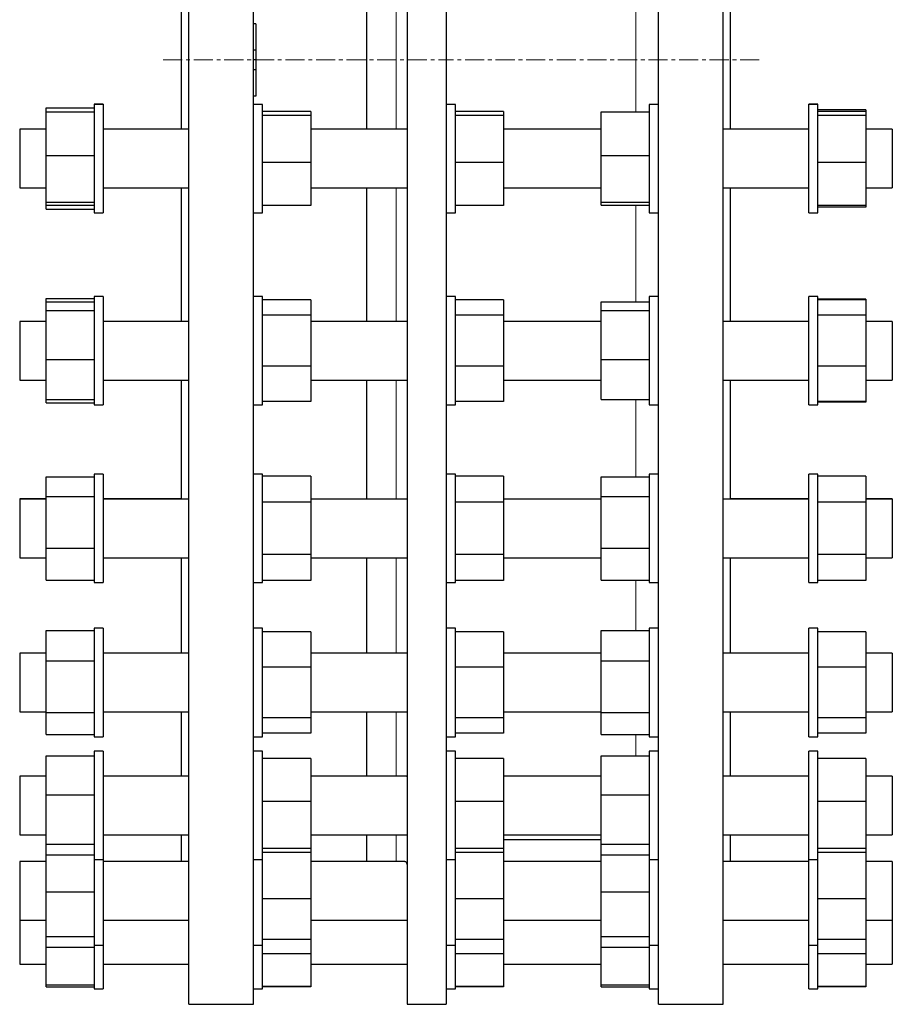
# Model space of a CAD drawing. Header units: millimetres. Extents: x 96 to 2396, y 129 to 2228.
# Tile 3 of 4: x 1816 to 2396, y 946 to 1600. Entities that reach past the tile are written whole.
import ezdxf

# ---------------------------------------------------------------- set-up
doc = ezdxf.new("R2010")
doc.units = ezdxf.units.MM
doc.linetypes.add('CENTERX2', pattern=[20.32, 12.7, -2.54, 2.54, -2.54])
doc.layers.add('FORMAT', color=7, linetype='Continuous')

msp = doc.modelspace()

# ---------------------------------------------------------------- linework, layer by layer
at = {"color": 7, "linetype": 'Continuous', "lineweight": 25}
for p, q in [((1928.5, 946), (1928.5, 2201)), ((1971.5, 946), (1971.5, 2201)), ((2073.57, 2201), (2073.57, 946)), ((2099.57, 2201), (2099.57, 946)), ((2240.5, 1573.5), (2240.5, 2201)), ((2283.5, 1573.5), (2283.5, 2201)), ((1923.5, 1527.52), (1923.5, 1619.52)), ((2046.57, 1619.49), (2046.57, 1527.49)), ((2288.5, 1573.5), (2288.5, 1619.52)), ((1973, 1597.5), (1971.5, 1597.5)), ((1973, 1597.5), (1973, 1580.02)), ((1973, 1580.02), (1971.5, 1580.02)), ((1973, 1580.02), (1973, 1573.5)), ((1973, 1573.5), (1971.5, 1573.5)), ((1973, 1573.5), (1973, 1566.99)), ((2240.5, 946), (2240.5, 1573.5)), ((2283.5, 946), (2283.5, 1573.5)), ((2288.5, 1527.52), (2288.5, 1573.5)), ((1973, 1566.99), (1971.5, 1566.99)), ((1973, 1566.99), (1973, 1549.5)), ((1871.5, 1544.02), (1865.5, 1544.02)), ((1865.5, 1544.02), (1865.5, 1543.99)), ((1871.5, 1544.02), (1871.5, 1543.99)), ((1973, 1549.5), (1971.5, 1549.5)), ((2346.5, 1544.02), (2340.5, 1544.02)), ((2340.5, 1543.99), (2340.5, 1544.02)), ((2346.5, 1543.99), (2346.5, 1544.02)), ((1833.5, 1541.65), (1865.5, 1541.65)), ((1833.5, 1538.93), (1833.5, 1541.65)), ((1833.5, 1538.93), (1865.5, 1538.93)), ((1833.5, 1509.96), (1833.5, 1538.93)), ((1871.5, 1543.99), (1865.5, 1543.99)), ((1865.5, 1543.99), (1865.5, 1510.04)), ((1871.5, 1543.99), (1871.5, 1510.04)), ((1977.5, 1543.99), (1971.5, 1543.99)), ((1977.5, 1471.99), (1977.5, 1543.99)), ((2009.5, 1539.2), (1977.5, 1539.2)), ((2009.5, 1539.2), (2009.5, 1536.61)), ((2105.57, 1543.99), (2099.57, 1543.99)), ((2105.57, 1471.99), (2105.57, 1543.99)), ((2137.57, 1539.2), (2105.57, 1539.2)), ((2137.57, 1539.2), (2137.57, 1536.61)), ((2202.5, 1509.96), (2202.5, 1538.93)), ((2202.5, 1538.93), (2234.5, 1538.93)), ((2240.5, 1543.99), (2234.5, 1543.99)), ((2234.5, 1543.99), (2234.5, 1510.04)), ((2346.5, 1543.99), (2340.5, 1543.99)), ((2340.5, 1471.99), (2340.5, 1543.99)), ((2346.5, 1471.99), (2346.5, 1543.99)), ((2378.5, 1540.26), (2346.5, 1540.26)), ((2378.5, 1539.2), (2346.5, 1539.2)), ((2378.5, 1540.26), (2378.5, 1539.2)), ((2378.5, 1539.2), (2378.5, 1536.61)), ((2009.5, 1536.61), (1977.5, 1536.61)), ((2009.5, 1536.61), (2009.5, 1505.4)), ((2137.57, 1536.61), (2105.57, 1536.61)), ((2137.57, 1536.61), (2137.57, 1505.4)), ((2378.5, 1536.61), (2346.5, 1536.61)), ((2378.5, 1536.61), (2378.5, 1505.4)), ((1833.5, 1527.52), (1816, 1527.52)), ((1816, 1527.52), (1816, 1527.49)), ((1833.5, 1527.49), (1816, 1527.49)), ((1816, 1527.49), (1816, 1498.19)), ((1923.5, 1527.52), (1871.5, 1527.52)), ((1928.5, 1527.49), (1871.5, 1527.49)), ((2073.57, 1527.49), (2009.5, 1527.49)), ((2202.5, 1527.49), (2137.57, 1527.49)), ((2340.5, 1527.49), (2283.5, 1527.49)), ((2340.5, 1527.52), (2288.5, 1527.52)), ((2396, 1527.52), (2378.5, 1527.52)), ((2396, 1527.49), (2378.5, 1527.49)), ((2396, 1527.52), (2396, 1527.49)), ((2396, 1527.49), (2396, 1498.19)), ((1833.5, 1509.96), (1865.5, 1509.96)), ((1833.5, 1479.03), (1833.5, 1509.96)), ((1865.5, 1510.04), (1865.5, 1471.99)), ((1871.5, 1510.04), (1871.5, 1471.99)), ((2009.5, 1505.4), (1977.5, 1505.4)), ((2009.5, 1505.4), (2009.5, 1476.78)), ((2137.57, 1505.4), (2105.57, 1505.4)), ((2137.57, 1505.4), (2137.57, 1476.78)), ((2202.5, 1509.96), (2234.5, 1509.96)), ((2202.5, 1479.03), (2202.5, 1509.96)), ((2234.5, 1510.04), (2234.5, 1471.99)), ((2378.5, 1505.4), (2346.5, 1505.4)), ((2378.5, 1505.4), (2378.5, 1476.78)), ((1816, 1498.19), (1816, 1488.49)), ((2396, 1498.19), (2396, 1488.49)), ((1816, 1488.49), (1833.5, 1488.49)), ((1871.5, 1488.49), (1928.5, 1488.49)), ((1923.5, 1399.8), (1923.5, 1488.52)), ((2009.5, 1488.49), (2073.57, 1488.49)), ((2046.57, 1488.49), (2046.57, 1399.78)), ((2137.57, 1488.49), (2202.5, 1488.49)), ((2283.5, 1488.49), (2340.5, 1488.49)), ((2288.5, 1399.8), (2288.5, 1488.52)), ((2378.5, 1488.49), (2396, 1488.49)), ((1833.5, 1479.03), (1865.5, 1479.03)), ((1833.5, 1477.05), (1833.5, 1479.03)), ((2202.5, 1479.03), (2234.5, 1479.03)), ((2202.5, 1477.05), (2202.5, 1479.03)), ((1833.5, 1477.05), (1865.5, 1477.05)), ((1833.5, 1474.39), (1833.5, 1477.05)), ((1833.5, 1474.39), (1865.5, 1474.39)), ((2009.5, 1476.78), (1977.5, 1476.78)), ((2137.57, 1476.78), (2105.57, 1476.78)), ((2202.5, 1477.05), (2234.5, 1477.05)), ((2378.5, 1476.78), (2346.5, 1476.78)), ((2378.5, 1475.77), (2346.5, 1475.77)), ((2378.5, 1476.78), (2378.5, 1475.77)), ((1865.5, 1471.99), (1871.5, 1471.99)), ((1971.5, 1471.99), (1977.5, 1471.99)), ((2099.57, 1471.99), (2105.57, 1471.99)), ((2234.5, 1471.99), (2240.5, 1471.99)), ((2340.5, 1471.99), (2346.5, 1471.99)), ((1833.5, 1414.94), (1865.5, 1414.94)), ((1833.5, 1412.74), (1833.5, 1414.94)), ((1871.5, 1416.3), (1865.5, 1416.3)), ((1865.5, 1416.3), (1865.5, 1416.28)), ((1871.5, 1416.28), (1865.5, 1416.28)), ((1865.5, 1416.28), (1865.5, 1374.28)), ((1871.5, 1416.3), (1871.5, 1416.28)), ((1871.5, 1416.28), (1871.5, 1374.28)), ((1977.5, 1416.28), (1971.5, 1416.28)), ((1977.5, 1344.28), (1977.5, 1416.28)), ((2009.5, 1414.05), (1977.5, 1414.05)), ((2009.5, 1414.05), (2009.5, 1403.84)), ((2105.57, 1416.28), (2099.57, 1416.28)), ((2105.57, 1344.28), (2105.57, 1416.28)), ((2137.57, 1414.05), (2105.57, 1414.05)), ((2137.57, 1414.05), (2137.57, 1403.84)), ((2240.5, 1416.28), (2234.5, 1416.28)), ((2234.5, 1416.28), (2234.5, 1374.28)), ((2346.5, 1416.3), (2340.5, 1416.3)), ((2340.5, 1416.28), (2340.5, 1416.3)), ((2346.5, 1416.28), (2340.5, 1416.28)), ((2340.5, 1344.28), (2340.5, 1416.28)), ((2346.5, 1416.28), (2346.5, 1416.3)), ((2346.5, 1344.28), (2346.5, 1416.28)), ((2378.5, 1414.56), (2346.5, 1414.56)), ((2378.5, 1414.05), (2346.5, 1414.05)), ((2378.5, 1414.56), (2378.5, 1414.05)), ((2378.5, 1414.05), (2378.5, 1403.84)), ((1833.5, 1412.74), (1865.5, 1412.74)), ((1833.5, 1406.97), (1833.5, 1412.74)), ((1833.5, 1374.5), (1833.5, 1406.97)), ((1833.5, 1406.97), (1865.5, 1406.97)), ((2202.5, 1412.74), (2234.5, 1412.74)), ((2202.5, 1406.97), (2202.5, 1412.74)), ((2202.5, 1406.97), (2234.5, 1406.97)), ((2202.5, 1374.5), (2202.5, 1406.97)), ((2009.5, 1403.84), (1977.5, 1403.84)), ((2009.5, 1403.84), (2009.5, 1370.07)), ((2137.57, 1403.84), (2105.57, 1403.84)), ((2137.57, 1403.84), (2137.57, 1370.07)), ((2378.5, 1403.84), (2346.5, 1403.84)), ((2378.5, 1403.84), (2378.5, 1370.07)), ((1833.5, 1399.8), (1816, 1399.8)), ((1816, 1399.8), (1816, 1399.78)), ((1833.5, 1399.78), (1816, 1399.78)), ((1816, 1399.78), (1816, 1366.97)), ((1923.5, 1399.8), (1871.5, 1399.8)), ((1928.5, 1399.78), (1871.5, 1399.78)), ((2073.57, 1399.78), (2009.5, 1399.78)), ((2202.5, 1399.78), (2137.57, 1399.78)), ((2340.5, 1399.78), (2283.5, 1399.78)), ((2340.5, 1399.8), (2288.5, 1399.8)), ((2396, 1399.8), (2378.5, 1399.8)), ((2396, 1399.78), (2378.5, 1399.78)), ((2396, 1399.8), (2396, 1399.78)), ((2396, 1399.78), (2396, 1366.97)), ((1833.5, 1374.5), (1865.5, 1374.5)), ((1833.5, 1347.81), (1833.5, 1374.5)), ((1865.5, 1374.28), (1865.5, 1344.28)), ((1871.5, 1374.28), (1871.5, 1344.28)), ((2202.5, 1374.5), (2234.5, 1374.5)), ((2202.5, 1347.81), (2202.5, 1374.5)), ((2234.5, 1374.28), (2234.5, 1344.28)), ((2009.5, 1370.07), (1977.5, 1370.07)), ((2009.5, 1370.07), (2009.5, 1346.5)), ((2137.57, 1370.07), (2105.57, 1370.07)), ((2137.57, 1370.07), (2137.57, 1346.5)), ((2378.5, 1370.07), (2346.5, 1370.07)), ((2378.5, 1370.07), (2378.5, 1346.5)), ((1816, 1366.97), (1816, 1360.78)), ((2396, 1366.97), (2396, 1360.78)), ((1816, 1360.78), (1833.5, 1360.78)), ((1871.5, 1360.78), (1928.5, 1360.78)), ((1923.5, 1281.78), (1923.5, 1360.8)), ((2009.5, 1360.78), (2073.57, 1360.78)), ((2046.57, 1360.78), (2046.57, 1281.78)), ((2137.57, 1360.78), (2202.5, 1360.78)), ((2283.5, 1360.78), (2340.5, 1360.78)), ((2288.5, 1281.78), (2288.5, 1360.8)), ((2378.5, 1360.78), (2396, 1360.78)), ((1833.5, 1347.81), (1865.5, 1347.81)), ((1833.5, 1345.67), (1833.5, 1347.81)), ((2202.5, 1347.81), (2234.5, 1347.81)), ((1833.5, 1345.67), (1865.5, 1345.67)), ((1865.5, 1344.28), (1871.5, 1344.28)), ((1971.5, 1344.28), (1977.5, 1344.28)), ((2009.5, 1346.5), (1977.5, 1346.5)), ((2099.57, 1344.28), (2105.57, 1344.28)), ((2137.57, 1346.5), (2105.57, 1346.5)), ((2234.5, 1344.28), (2240.5, 1344.28)), ((2340.5, 1344.28), (2346.5, 1344.28)), ((2378.5, 1346.5), (2346.5, 1346.5)), ((2378.5, 1346.05), (2346.5, 1346.05)), ((2378.5, 1346.5), (2378.5, 1346.05)), ((1833.5, 1296.59), (1865.5, 1296.59)), ((1833.5, 1283.37), (1833.5, 1296.59)), ((1871.5, 1298.28), (1865.5, 1298.28)), ((1865.5, 1298.28), (1865.5, 1298.25)), ((1871.5, 1298.25), (1865.5, 1298.25)), ((1865.5, 1298.25), (1865.5, 1248.51)), ((1871.5, 1298.28), (1871.5, 1298.25)), ((1871.5, 1298.25), (1871.5, 1248.51)), ((1977.5, 1298.25), (1971.5, 1298.25)), ((1977.5, 1226.25), (1977.5, 1298.25)), ((2009.5, 1296.89), (1977.5, 1296.89)), ((2009.5, 1296.89), (2009.5, 1279.57)), ((2105.57, 1298.25), (2099.57, 1298.25)), ((2105.57, 1226.25), (2105.57, 1298.25)), ((2137.57, 1296.89), (2105.57, 1296.89)), ((2137.57, 1296.89), (2137.57, 1279.57)), ((2202.5, 1296.59), (2234.5, 1296.59)), ((2202.5, 1283.37), (2202.5, 1296.59)), ((2240.5, 1298.25), (2234.5, 1298.25)), ((2234.5, 1298.25), (2234.5, 1248.51)), ((2346.5, 1298.28), (2340.5, 1298.28)), ((2340.5, 1298.25), (2340.5, 1298.28)), ((2346.5, 1298.25), (2340.5, 1298.25)), ((2340.5, 1226.25), (2340.5, 1298.25)), ((2346.5, 1298.25), (2346.5, 1298.28)), ((2346.5, 1226.25), (2346.5, 1298.25)), ((2378.5, 1296.89), (2346.5, 1296.89)), ((2378.5, 1296.89), (2378.5, 1279.57)), ((1833.5, 1283.37), (1865.5, 1283.37)), ((1833.5, 1249.02), (1833.5, 1283.37)), ((2202.5, 1249.02), (2202.5, 1283.37)), ((2202.5, 1283.37), (2234.5, 1283.37)), ((1833.5, 1281.78), (1816, 1281.78)), ((1816, 1281.78), (1816, 1281.75)), ((1833.5, 1281.75), (1816, 1281.75)), ((1816, 1281.75), (1816, 1246.11)), ((1923.5, 1281.78), (1871.5, 1281.78)), ((1928.5, 1281.75), (1871.5, 1281.75)), ((2009.5, 1279.57), (1977.5, 1279.57)), ((2073.57, 1281.75), (2009.5, 1281.75)), ((2009.5, 1279.57), (2009.5, 1244.93)), ((2137.57, 1279.57), (2105.57, 1279.57)), ((2202.5, 1281.75), (2137.57, 1281.75)), ((2137.57, 1279.57), (2137.57, 1244.93)), ((2340.5, 1281.75), (2283.5, 1281.75)), ((2340.5, 1281.78), (2288.5, 1281.78)), ((2378.5, 1279.57), (2346.5, 1279.57)), ((2396, 1281.78), (2378.5, 1281.78)), ((2396, 1281.75), (2378.5, 1281.75)), ((2378.5, 1279.57), (2378.5, 1244.93)), ((2396, 1281.78), (2396, 1281.75)), ((2396, 1281.75), (2396, 1246.11)), ((1816, 1246.11), (1816, 1242.75)), ((1833.5, 1249.02), (1865.5, 1249.02)), ((1833.5, 1227.91), (1833.5, 1249.02)), ((1865.5, 1248.51), (1865.5, 1226.25)), ((1871.5, 1248.51), (1871.5, 1226.25)), ((2009.5, 1244.93), (1977.5, 1244.93)), ((2009.5, 1244.93), (2009.5, 1227.61)), ((2137.57, 1244.93), (2105.57, 1244.93)), ((2137.57, 1244.93), (2137.57, 1227.61)), ((2202.5, 1249.02), (2234.5, 1249.02)), ((2202.5, 1227.91), (2202.5, 1249.02)), ((2234.5, 1248.51), (2234.5, 1226.25)), ((2378.5, 1244.93), (2346.5, 1244.93)), ((2378.5, 1244.93), (2378.5, 1227.61)), ((2396, 1246.11), (2396, 1242.75)), ((1816, 1242.75), (1833.5, 1242.75)), ((1871.5, 1242.75), (1928.5, 1242.75)), ((1923.5, 1179.36), (1923.5, 1242.78)), ((2009.5, 1242.75), (2073.57, 1242.75)), ((2046.57, 1242.78), (2046.57, 1179.36)), ((2137.57, 1242.75), (2202.5, 1242.75)), ((2283.5, 1242.75), (2340.5, 1242.75)), ((2288.5, 1179.36), (2288.5, 1242.78)), ((2378.5, 1242.75), (2396, 1242.75)), ((1833.5, 1227.91), (1865.5, 1227.91)), ((1865.5, 1226.25), (1871.5, 1226.25)), ((1971.5, 1226.25), (1977.5, 1226.25)), ((2009.5, 1227.61), (1977.5, 1227.61)), ((2099.57, 1226.25), (2105.57, 1226.25)), ((2137.57, 1227.61), (2105.57, 1227.61)), ((2202.5, 1227.91), (2234.5, 1227.91)), ((2234.5, 1226.25), (2240.5, 1226.25)), ((2340.5, 1226.25), (2346.5, 1226.25)), ((2378.5, 1227.61), (2346.5, 1227.61)), ((1833.5, 1194.33), (1865.5, 1194.33)), ((1833.5, 1174.31), (1833.5, 1194.33)), ((1871.5, 1195.86), (1865.5, 1195.86)), ((1865.5, 1195.86), (1865.5, 1195.84)), ((1871.5, 1195.84), (1865.5, 1195.84)), ((1865.5, 1195.84), (1865.5, 1139.03)), ((1871.5, 1195.86), (1871.5, 1195.84)), ((1871.5, 1195.84), (1871.5, 1139.03)), ((1977.5, 1195.84), (1971.5, 1195.84)), ((1977.5, 1194.93), (1977.5, 1195.84)), ((1977.5, 1123.84), (1977.5, 1194.93)), ((2009.5, 1193.61), (1977.5, 1193.61)), ((2009.5, 1193.61), (2009.5, 1170.05)), ((2105.57, 1195.84), (2099.57, 1195.84)), ((2105.57, 1194.93), (2105.57, 1195.84)), ((2105.57, 1123.84), (2105.57, 1194.93)), ((2137.57, 1193.61), (2105.57, 1193.61)), ((2137.57, 1193.61), (2137.57, 1170.05)), ((2202.5, 1194.33), (2234.5, 1194.33)), ((2202.5, 1174.31), (2202.5, 1194.33)), ((2240.5, 1195.84), (2234.5, 1195.84)), ((2234.5, 1195.84), (2234.5, 1139.03)), ((2346.5, 1195.86), (2340.5, 1195.86)), ((2340.5, 1195.84), (2340.5, 1195.86)), ((2346.5, 1195.84), (2340.5, 1195.84)), ((2340.5, 1194.93), (2340.5, 1195.84)), ((2340.5, 1123.84), (2340.5, 1194.93)), ((2346.5, 1195.84), (2346.5, 1195.86)), ((2346.5, 1194.93), (2346.5, 1195.84)), ((2346.5, 1123.84), (2346.5, 1194.93)), ((2378.5, 1193.61), (2346.5, 1193.61)), ((2378.5, 1193.61), (2378.5, 1170.05)), ((1833.5, 1179.36), (1816, 1179.36)), ((1816, 1179.36), (1816, 1179.34)), ((1833.5, 1179.34), (1816, 1179.34)), ((1816, 1179.34), (1816, 1141.66)), ((1923.5, 1179.36), (1871.5, 1179.36)), ((1928.5, 1179.34), (1871.5, 1179.34)), ((2073.57, 1179.34), (2009.5, 1179.34)), ((2202.5, 1179.34), (2137.57, 1179.34)), ((2340.5, 1179.34), (2283.5, 1179.34)), ((2340.5, 1179.36), (2288.5, 1179.36)), ((2396, 1179.36), (2378.5, 1179.36)), ((2396, 1179.34), (2378.5, 1179.34)), ((2396, 1179.36), (2396, 1179.34)), ((2396, 1179.34), (2396, 1141.66)), ((1833.5, 1139.82), (1833.5, 1174.31)), ((1833.5, 1174.31), (1865.5, 1174.31)), ((2202.5, 1139.82), (2202.5, 1174.31)), ((2202.5, 1174.31), (2234.5, 1174.31)), ((2009.5, 1170.05), (1977.5, 1170.05)), ((2009.5, 1170.05), (2009.5, 1136.27)), ((2137.57, 1170.05), (2105.57, 1170.05)), ((2137.57, 1170.05), (2137.57, 1136.27)), ((2378.5, 1170.05), (2346.5, 1170.05)), ((2378.5, 1170.05), (2378.5, 1136.27)), ((1816, 1141.66), (1816, 1140.34)), ((1816, 1140.34), (1833.5, 1140.34)), ((1833.5, 1139.82), (1865.5, 1139.82)), ((1833.5, 1125.34), (1833.5, 1139.82)), ((1865.5, 1139.03), (1865.5, 1123.84)), ((1871.5, 1140.34), (1928.5, 1140.34)), ((1871.5, 1139.03), (1871.5, 1123.84)), ((1923.5, 1097.68), (1923.5, 1140.36)), ((2009.5, 1140.34), (2073.57, 1140.34)), ((2046.57, 1140.36), (2046.57, 1097.68)), ((2137.57, 1140.34), (2202.5, 1140.34)), ((2202.5, 1139.82), (2234.5, 1139.82)), ((2202.5, 1125.34), (2202.5, 1139.82)), ((2234.5, 1139.03), (2234.5, 1123.84)), ((2283.5, 1140.34), (2340.5, 1140.34)), ((2288.5, 1097.68), (2288.5, 1140.36)), ((2378.5, 1140.34), (2396, 1140.34)), ((2396, 1141.66), (2396, 1140.34)), ((2009.5, 1136.27), (1977.5, 1136.27)), ((2009.5, 1136.27), (2009.5, 1126.06)), ((2137.57, 1136.27), (2105.57, 1136.27)), ((2137.57, 1136.27), (2137.57, 1126.06)), ((2378.5, 1136.27), (2346.5, 1136.27)), ((2378.5, 1136.27), (2378.5, 1126.06)), ((1833.5, 1125.34), (1865.5, 1125.34)), ((2009.5, 1126.06), (1977.5, 1126.06)), ((2137.57, 1126.06), (2105.57, 1126.06)), ((2202.5, 1125.34), (2234.5, 1125.34)), ((2378.5, 1126.06), (2346.5, 1126.06)), ((1865.5, 1123.84), (1871.5, 1123.84)), ((1971.5, 1123.84), (1977.5, 1123.84)), ((2099.57, 1123.84), (2105.57, 1123.84)), ((2234.5, 1123.84), (2240.5, 1123.84)), ((2340.5, 1123.84), (2346.5, 1123.84)), ((1871.5, 1114.18), (1865.5, 1114.18)), ((1865.5, 1114.18), (1865.5, 1114.16)), ((1871.5, 1114.16), (1865.5, 1114.16)), ((1865.5, 1114.16), (1865.5, 1051.34)), ((1871.5, 1114.18), (1871.5, 1114.16)), ((1871.5, 1114.16), (1871.5, 1051.34)), ((1977.5, 1114.16), (1971.5, 1114.16)), ((1977.5, 1110.6), (1977.5, 1114.16)), ((2105.57, 1114.16), (2099.57, 1114.16)), ((2105.57, 1110.6), (2105.57, 1114.16)), ((2240.5, 1114.16), (2234.5, 1114.16)), ((2234.5, 1114.16), (2234.5, 1051.34)), ((2346.5, 1114.18), (2340.5, 1114.18)), ((2340.5, 1114.16), (2340.5, 1114.18)), ((2346.5, 1114.16), (2340.5, 1114.16)), ((2340.5, 1110.6), (2340.5, 1114.16)), ((2346.5, 1114.16), (2346.5, 1114.18)), ((2346.5, 1110.6), (2346.5, 1114.16)), ((1833.5, 1085.27), (1833.5, 1111.08)), ((1833.5, 1111.08), (1865.5, 1111.08)), ((1977.5, 1042.16), (1977.5, 1110.6)), ((2009.5, 1109.37), (1977.5, 1109.37)), ((2009.5, 1109.37), (2009.5, 1080.75)), ((2105.57, 1042.16), (2105.57, 1110.6)), ((2137.57, 1109.37), (2105.57, 1109.37)), ((2137.57, 1109.37), (2137.57, 1080.75)), ((2202.5, 1111.08), (2234.5, 1111.08)), ((2202.5, 1085.27), (2202.5, 1111.08)), ((2340.5, 1042.16), (2340.5, 1110.6)), ((2346.5, 1042.16), (2346.5, 1110.6)), ((2378.5, 1109.37), (2346.5, 1109.37)), ((2378.5, 1109.37), (2378.5, 1080.75)), ((1833.5, 1097.68), (1816, 1097.68)), ((1816, 1097.68), (1816, 1097.66)), ((1833.5, 1097.66), (1816, 1097.66)), ((1816, 1097.66), (1816, 1058.87)), ((1923.5, 1097.68), (1871.5, 1097.68)), ((1928.5, 1097.66), (1871.5, 1097.66)), ((2073, 1097.66), (2009.5, 1097.66)), ((2202.5, 1097.66), (2137.57, 1097.66)), ((2340.5, 1097.66), (2283.5, 1097.66)), ((2340.5, 1097.68), (2288.5, 1097.68)), ((2396, 1097.68), (2378.5, 1097.68)), ((2396, 1097.66), (2378.5, 1097.66)), ((2396, 1097.68), (2396, 1097.66)), ((2396, 1097.66), (2396, 1058.87)), ((1833.5, 1052.35), (1833.5, 1085.27)), ((1833.5, 1085.27), (1865.5, 1085.27)), ((2009.5, 1080.75), (1977.5, 1080.75)), ((2009.5, 1080.75), (2009.5, 1049.54)), ((2137.57, 1080.75), (2105.57, 1080.75)), ((2137.57, 1080.75), (2137.57, 1049.54)), ((2202.5, 1052.35), (2202.5, 1085.27)), ((2202.5, 1085.27), (2234.5, 1085.27)), ((2378.5, 1080.75), (2346.5, 1080.75)), ((2378.5, 1080.75), (2378.5, 1049.54)), ((1816, 1058.87), (1816, 1058.66)), ((1816, 1058.66), (1833.5, 1058.66)), ((1871.5, 1058.66), (1928.5, 1058.66)), ((1923.5, 1040.84), (1923.5, 1058.68)), ((2009.5, 1058.66), (2073.57, 1058.66)), ((2046.57, 1058.68), (2046.57, 1040.84)), ((2137.57, 1058.66), (2202.5, 1058.66)), ((2137.57, 1055.5), (2202.5, 1055.5)), ((2283.5, 1058.66), (2340.5, 1058.66)), ((2288.5, 1040.84), (2288.5, 1058.68)), ((2378.5, 1058.66), (2396, 1058.66)), ((2396, 1058.87), (2396, 1058.66)), ((1833.5, 1052.35), (1865.5, 1052.35)), ((1833.5, 1045.25), (1833.5, 1052.35)), ((1865.5, 1051.34), (1865.5, 1042.16)), ((1871.5, 1051.34), (1871.5, 1042.16)), ((2009.5, 1049.54), (1977.5, 1049.54)), ((2009.5, 1046.95), (1977.5, 1046.95)), ((2009.5, 1049.54), (2009.5, 1046.95)), ((2009.5, 1046.95), (2009.5, 1016.16)), ((2137.57, 1049.54), (2105.57, 1049.54)), ((2137.57, 1046.95), (2105.57, 1046.95)), ((2137.57, 1049.54), (2137.57, 1046.95)), ((2137.57, 1046.95), (2137.57, 1016.16)), ((2202.5, 1052.35), (2234.5, 1052.35)), ((2202.5, 1045.25), (2202.5, 1052.35)), ((2234.5, 1051.34), (2234.5, 1042.16)), ((2378.5, 1049.54), (2346.5, 1049.54)), ((2378.5, 1046.95), (2346.5, 1046.95)), ((2378.5, 1049.54), (2378.5, 1046.95)), ((2378.5, 1046.95), (2378.5, 1016.16)), ((1833.5, 1040.84), (1816, 1040.84)), ((1816, 1040.84), (1816, 1040.83)), ((1833.5, 1040.83), (1816, 1040.83)), ((1816, 1040.83), (1816, 1001.83)), ((1833.5, 1045.25), (1865.5, 1045.25)), ((1833.5, 1020.71), (1833.5, 1045.25)), ((1865.5, 1042.18), (1865.5, 989.83)), ((1865.5, 1042.16), (1871.5, 1042.16)), ((1871.5, 1042.18), (1871.5, 989.83)), ((1923.5, 1040.84), (1871.5, 1040.84)), ((1928.5, 1040.83), (1871.5, 1040.83)), ((1971.5, 1042.16), (1977.5, 1042.16)), ((1977.5, 985.33), (1977.5, 1042.18)), ((2071.88, 1040.83), (2009.5, 1040.83)), ((2099.57, 1042.16), (2105.57, 1042.16)), ((2105.57, 985.33), (2105.57, 1042.18)), ((2202.5, 1040.84), (2137.57, 1040.84)), ((2202.5, 1040.83), (2137.57, 1040.83)), ((2202.5, 1045.25), (2234.5, 1045.25)), ((2202.5, 1020.71), (2202.5, 1045.25)), ((2234.5, 1042.18), (2234.5, 989.83)), ((2234.5, 1042.16), (2240.5, 1042.16)), ((2340.5, 1040.83), (2283.5, 1040.83)), ((2340.5, 1040.84), (2288.5, 1040.84)), ((2340.5, 985.33), (2340.5, 1042.18)), ((2340.5, 1042.16), (2346.5, 1042.16)), ((2346.5, 985.33), (2346.5, 1042.18)), ((2396, 1040.84), (2378.5, 1040.84)), ((2396, 1040.83), (2378.5, 1040.83)), ((2396, 1040.84), (2396, 1040.83)), ((2396, 1040.83), (2396, 1001.83)), ((1833.5, 991.02), (1833.5, 1020.71)), ((1833.5, 1020.71), (1865.5, 1020.71)), ((2202.5, 1020.71), (2234.5, 1020.71)), ((2202.5, 991.02), (2202.5, 1020.71)), ((2009.5, 1016.16), (1977.5, 1016.16)), ((2009.5, 1016.16), (2009.5, 989.08)), ((2137.57, 1016.16), (2105.57, 1016.16)), ((2137.57, 1016.16), (2137.57, 989.08)), ((2378.5, 1016.16), (2346.5, 1016.16)), ((2378.5, 1016.16), (2378.5, 989.08)), ((1816, 1001.84), (1816, 972.68)), ((1816, 1001.83), (1833.5, 1001.83)), ((1871.5, 1001.83), (1928.5, 1001.83)), ((2009.5, 1001.83), (2073.57, 1001.83)), ((2137.57, 1001.83), (2202.5, 1001.83)), ((2283.5, 1001.83), (2340.5, 1001.83)), ((2378.5, 1001.83), (2396, 1001.83)), ((2396, 1001.84), (2396, 972.68)), ((1833.5, 991.02), (1865.5, 991.02)), ((1833.5, 983.87), (1833.5, 991.02)), ((1865.5, 989.83), (1865.5, 985.33)), ((1871.5, 989.83), (1871.5, 985.33)), ((2009.5, 989.08), (1977.5, 989.08)), ((2009.5, 989.08), (2009.5, 979.52)), ((2137.57, 989.08), (2105.57, 989.08)), ((2137.57, 989.08), (2137.57, 979.52)), ((2202.5, 991.02), (2234.5, 991.02)), ((2202.5, 983.87), (2202.5, 991.02)), ((2234.5, 989.83), (2234.5, 985.33)), ((2378.5, 989.08), (2346.5, 989.08)), ((2378.5, 989.08), (2378.5, 979.52)), ((1833.5, 983.87), (1865.5, 983.87)), ((1833.5, 958.9), (1833.5, 983.87)), ((1865.5, 985.34), (1865.5, 957.6)), ((1865.5, 985.33), (1871.5, 985.33)), ((1871.5, 985.34), (1871.5, 957.6)), ((1971.5, 985.33), (1977.5, 985.33)), ((1977.5, 956.18), (1977.5, 985.34)), ((2099.57, 985.33), (2105.57, 985.33)), ((2105.57, 956.18), (2105.57, 985.34)), ((2202.5, 983.87), (2234.5, 983.87)), ((2202.5, 958.9), (2202.5, 983.87)), ((2234.5, 985.34), (2234.5, 957.6)), ((2234.5, 985.33), (2240.5, 985.33)), ((2340.5, 956.18), (2340.5, 985.34)), ((2340.5, 985.33), (2346.5, 985.33)), ((2346.5, 956.18), (2346.5, 985.34)), ((2009.5, 979.52), (1977.5, 979.52)), ((2009.5, 979.52), (2009.5, 957.93)), ((2137.57, 979.52), (2105.57, 979.52)), ((2137.57, 979.52), (2137.57, 957.93)), ((2378.5, 979.52), (2346.5, 979.52)), ((2378.5, 979.52), (2378.5, 957.93)), ((1816, 972.68), (1833.5, 972.68)), ((1871.5, 972.68), (1928.5, 972.68)), ((2009.5, 972.68), (2073.57, 972.68)), ((2137.57, 972.68), (2202.5, 972.68)), ((2283.5, 972.68), (2340.5, 972.68)), ((2378.5, 972.68), (2396, 972.68)), ((1833.5, 958.9), (1865.5, 958.9)), ((1833.5, 957.6), (1833.5, 958.9)), ((1833.5, 957.6), (1865.5, 957.6)), ((1865.5, 957.6), (1865.5, 956.18)), ((1865.5, 956.18), (1871.5, 956.18)), ((1871.5, 957.6), (1871.5, 956.18)), ((1971.5, 956.18), (1977.5, 956.18)), ((2009.5, 957.93), (1977.5, 957.93)), ((2009.5, 957.64), (1977.5, 957.64)), ((2009.5, 957.93), (2009.5, 957.64)), ((2099.57, 956.18), (2105.57, 956.18)), ((2137.57, 957.93), (2105.57, 957.93)), ((2137.57, 957.64), (2105.57, 957.64)), ((2137.57, 957.93), (2137.57, 957.64)), ((2202.5, 958.9), (2234.5, 958.9)), ((2202.5, 957.6), (2202.5, 958.9)), ((2202.5, 957.6), (2234.5, 957.6)), ((2234.5, 957.6), (2234.5, 956.18)), ((2234.5, 956.18), (2240.5, 956.18)), ((2340.5, 956.18), (2346.5, 956.18)), ((2378.5, 957.93), (2346.5, 957.93)), ((2378.5, 957.64), (2346.5, 957.64)), ((2378.5, 957.93), (2378.5, 957.64)), ((1928.5, 946), (1971.5, 946)), ((2073.57, 946), (2099.57, 946)), ((2240.5, 946), (2283.5, 946))]:
    msp.add_line(p, q, dxfattribs=at)
at = {"color": 8, "linetype": 'Continuous', "lineweight": 18}
for p, q in [((2066.27, 1527.49), (2066.27, 1619.49)), ((2225.5, 1573.5), (2225.5, 1605.36)), ((2225.5, 1538.93), (2225.5, 1573.5)), ((2066.27, 1399.78), (2066.27, 1488.49)), ((2225.5, 1412.74), (2225.5, 1477.05)), ((2066.27, 1281.75), (2066.27, 1360.78)), ((2225.5, 1296.59), (2225.5, 1347.81)), ((2066.27, 1179.34), (2066.27, 1242.75)), ((2225.5, 1194.33), (2225.5, 1227.91)), ((2066.27, 1097.66), (2066.27, 1140.34)), ((2225.5, 1111.08), (2225.5, 1125.34)), ((2066.27, 1040.83), (2066.27, 1058.66))]:
    msp.add_line(p, q, dxfattribs=at)
at = {"color": 7, "linetype": 'Continuous', "lineweight": 25}
for points, knots in [([(2073.57, 1097.12), (2073.57, 1097.19), (2073.55, 1097.36), (2073.43, 1097.53), (2073.25, 1097.64), (2073.08, 1097.65), (2073, 1097.66)], [0, 0, 0, 0, 0.211102, 0.483348, 0.755674, 1, 1, 1, 1]), ([(2073.57, 1038.79), (2073.57, 1038.93), (2073.55, 1039.25), (2073.43, 1039.68), (2073.23, 1040.08), (2072.97, 1040.39), (2072.64, 1040.64), (2072.26, 1040.8), (2072, 1040.81), (2071.88, 1040.82)], [0, 0, 0, 0, 0.107244, 0.245551, 0.383899, 0.525954, 0.668033, 0.851958, 1, 1, 1, 1])]:
    msp.add_open_spline(points, degree=3, knots=knots, dxfattribs=at)
at = {"layer": 'FORMAT', "linetype": 'CENTERX2', "lineweight": 18}
for p in [(1911.38, 1573.5), (2307.61, 1573.5)]:
    msp.add_line(p, (2099.57, 1573.5), dxfattribs=at)

doc.saveas('drawing.dxf')
